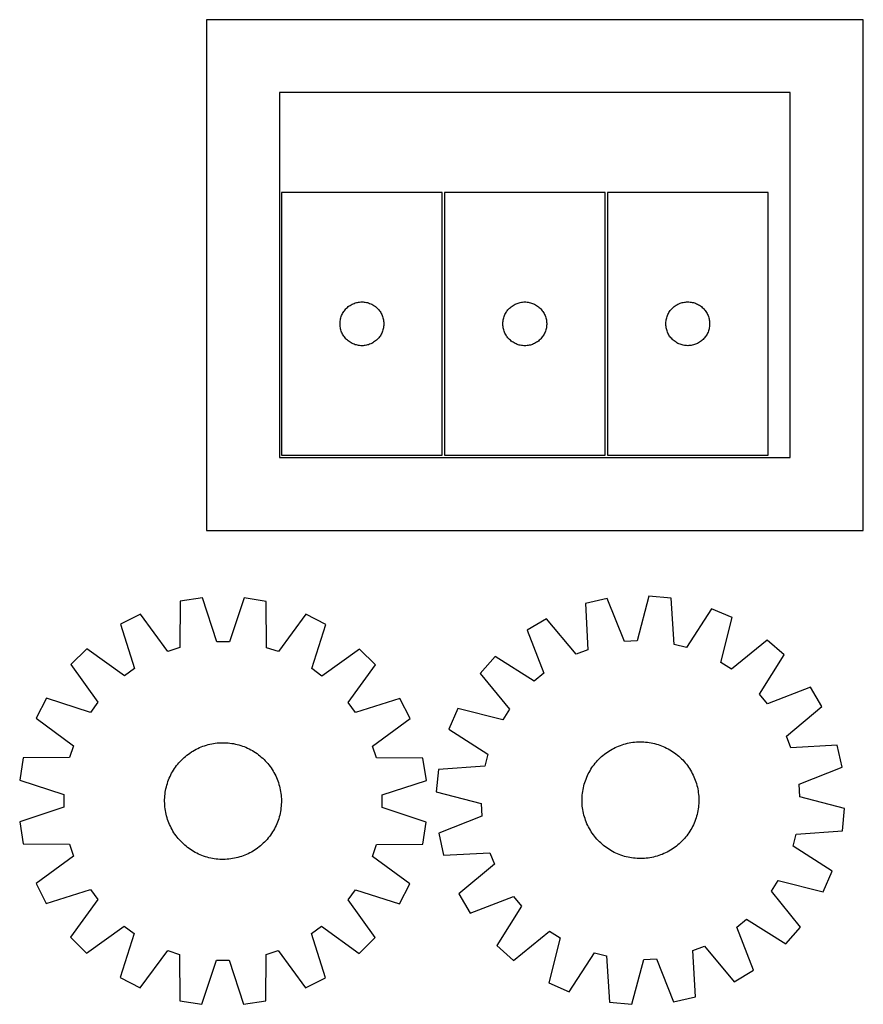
# Model space of a CAD drawing. Header units: millimetres. Extents: x 7 to 1493, y 7 to 2993.
# Tile 2 of 15: x 915 to 1493, y 7 to 681. Entities that reach past the tile are written whole.
import ezdxf

# ---------------------------------------------------------------- set-up
doc = ezdxf.new("R2010")
doc.units = ezdxf.units.MM
doc.layers.add('CUT', color=7, linetype='CONTINUOUS', true_color=0x000000)

msp = doc.modelspace()

# ---------------------------------------------------------------- linework, layer by layer
at = {"layer": 'CUT'}
for p, q in [((1493.106188, 681.25984), (1043.106188, 681.25984)), ((1043.106188, 681.25984), (1043.106188, 331.25984)), ((1493.106188, 331.25984), (1493.106188, 681.25984)), ((1443.106188, 631.25984), (1093.106188, 631.25984)), ((1093.106188, 631.25984), (1093.106188, 381.25984)), ((1443.106188, 381.25984), (1443.106188, 631.25984)), ((1204.632696, 562.840683), (1094.632696, 562.840683)), ((1094.632696, 562.840683), (1094.632696, 382.840683)), ((1204.632696, 382.840683), (1204.632696, 562.840683)), ((1316.215933, 562.82016), (1206.215933, 562.82016)), ((1206.215933, 562.82016), (1206.215933, 382.82016)), ((1316.215933, 382.82016), (1316.215933, 562.82016)), ((1317.853776, 562.86517), (1317.853776, 382.86517)), ((1427.853776, 562.86517), (1317.853776, 562.86517)), ((1427.853776, 382.86517), (1427.853776, 562.86517)), ((1141.582253, 485.497317), (1142.244475, 485.894962)), ((1142.244475, 485.894962), (1142.926289, 486.257989)), ((1142.926289, 486.257989), (1143.625887, 486.585437)), ((1143.625887, 486.585437), (1144.341415, 486.876435)), ((1144.341415, 486.876435), (1145.070974, 487.130214)), ((1145.070974, 487.130214), (1145.812629, 487.346099)), ((1145.812629, 487.346099), (1146.564415, 487.523518)), ((1146.564415, 487.523518), (1147.324337, 487.662002)), ((1147.324337, 487.662002), (1148.090381, 487.761181)), ((1148.090381, 487.761181), (1148.860515, 487.820794)), ((1148.860515, 487.820794), (1149.632696, 487.840683)), ((1149.632696, 487.840683), (1150.404877, 487.820794)), ((1150.404877, 487.820794), (1151.175011, 487.761181)), ((1151.175011, 487.761181), (1151.941055, 487.662002)), ((1151.941055, 487.662002), (1152.700977, 487.523518)), ((1152.700977, 487.523518), (1153.452763, 487.346099)), ((1153.452763, 487.346099), (1154.194419, 487.130214)), ((1154.194419, 487.130214), (1154.923977, 486.876435)), ((1154.923977, 486.876435), (1155.639505, 486.585437)), ((1155.639505, 486.585437), (1156.339103, 486.257989)), ((1156.339103, 486.257989), (1157.020917, 485.894962)), ((1157.020917, 485.894962), (1157.683139, 485.497317)), ((1253.16549, 485.476793), (1253.827712, 485.874439)), ((1253.827712, 485.874439), (1254.509526, 486.237466)), ((1254.509526, 486.237466), (1255.209124, 486.564914)), ((1255.209124, 486.564914), (1255.924651, 486.855912)), ((1255.924651, 486.855912), (1256.65421, 487.109691)), ((1256.65421, 487.109691), (1257.395866, 487.325576)), ((1257.395866, 487.325576), (1258.147652, 487.502995)), ((1258.147652, 487.502995), (1258.907574, 487.641478)), ((1258.907574, 487.641478), (1259.673618, 487.740658)), ((1259.673618, 487.740658), (1260.443751, 487.800271)), ((1260.443751, 487.800271), (1261.215933, 487.82016)), ((1261.215933, 487.82016), (1261.988114, 487.800271)), ((1261.988114, 487.800271), (1262.758248, 487.740658)), ((1262.758248, 487.740658), (1263.524291, 487.641478)), ((1263.524291, 487.641478), (1264.284214, 487.502995)), ((1264.284214, 487.502995), (1265.036, 487.325576)), ((1265.036, 487.325576), (1265.777655, 487.109691)), ((1265.777655, 487.109691), (1266.507214, 486.855912)), ((1266.507214, 486.855912), (1267.222741, 486.564914)), ((1267.222741, 486.564914), (1267.92234, 486.237466)), ((1267.92234, 486.237466), (1268.604154, 485.874439)), ((1268.604154, 485.874439), (1269.266376, 485.476793)), ((1364.803333, 485.521804), (1365.465555, 485.919449)), ((1365.465555, 485.919449), (1366.147369, 486.282477)), ((1366.147369, 486.282477), (1366.846967, 486.609924)), ((1366.846967, 486.609924), (1367.562494, 486.900923)), ((1367.562494, 486.900923), (1368.292053, 487.154701)), ((1368.292053, 487.154701), (1369.033709, 487.370586)), ((1369.033709, 487.370586), (1369.785495, 487.548006)), ((1369.785495, 487.548006), (1370.545417, 487.686489)), ((1370.545417, 487.686489), (1371.311461, 487.785669)), ((1371.311461, 487.785669), (1372.081594, 487.845282)), ((1372.081594, 487.845282), (1372.853776, 487.86517)), ((1372.853776, 487.86517), (1373.625957, 487.845282)), ((1373.625957, 487.845282), (1374.396091, 487.785669)), ((1374.396091, 487.785669), (1375.162134, 487.686489)), ((1375.162134, 487.686489), (1375.922057, 487.548006)), ((1375.922057, 487.548006), (1376.673842, 487.370586)), ((1376.673842, 487.370586), (1377.415498, 487.154701)), ((1377.415498, 487.154701), (1378.145057, 486.900923)), ((1378.145057, 486.900923), (1378.860584, 486.609924)), ((1378.860584, 486.609924), (1379.560183, 486.282477)), ((1379.560183, 486.282477), (1380.241997, 485.919449)), ((1380.241997, 485.919449), (1380.904219, 485.521804)), ((1135.737837, 478.491602), (1136.047162, 479.199399)), ((1136.047162, 479.199399), (1136.392514, 479.890334)), ((1136.392514, 479.890334), (1136.772977, 480.562575)), ((1136.772977, 480.562575), (1137.187541, 481.214339)), ((1137.187541, 481.214339), (1137.635107, 481.843897)), ((1137.635107, 481.843897), (1138.114489, 482.449581)), ((1138.114489, 482.449581), (1138.624416, 483.029783)), ((1138.624416, 483.029783), (1139.163534, 483.582966)), ((1139.163534, 483.582966), (1139.730414, 484.107662)), ((1139.730414, 484.107662), (1140.323554, 484.60248)), ((1140.323554, 484.60248), (1140.94138, 485.066108)), ((1140.94138, 485.066108), (1141.582253, 485.497317)), ((1157.683139, 485.497317), (1158.324013, 485.066108)), ((1158.324013, 485.066108), (1158.941838, 484.60248)), ((1158.941838, 484.60248), (1159.534978, 484.107662)), ((1159.534978, 484.107662), (1160.101858, 483.582966)), ((1160.101858, 483.582966), (1160.640977, 483.029783)), ((1160.640977, 483.029783), (1161.150903, 482.449581)), ((1161.150903, 482.449581), (1161.630285, 481.843897)), ((1161.630285, 481.843897), (1162.077851, 481.214339)), ((1162.077851, 481.214339), (1162.492415, 480.562575)), ((1162.492415, 480.562575), (1162.872878, 479.890334)), ((1162.872878, 479.890334), (1163.21823, 479.199399)), ((1163.21823, 479.199399), (1163.527556, 478.491602)), ((1247.321073, 478.471078), (1247.630399, 479.178876)), ((1247.630399, 479.178876), (1247.975751, 479.869811)), ((1247.975751, 479.869811), (1248.356213, 480.542052)), ((1248.356213, 480.542052), (1248.770778, 481.193816)), ((1248.770778, 481.193816), (1249.218344, 481.823374)), ((1249.218344, 481.823374), (1249.697726, 482.429058)), ((1249.697726, 482.429058), (1250.207652, 483.00926)), ((1250.207652, 483.00926), (1250.74677, 483.562443)), ((1250.74677, 483.562443), (1251.313651, 484.087139)), ((1251.313651, 484.087139), (1251.906791, 484.581957)), ((1251.906791, 484.581957), (1252.524616, 485.045585)), ((1252.524616, 485.045585), (1253.16549, 485.476793)), ((1269.266376, 485.476793), (1269.907249, 485.045585)), ((1269.907249, 485.045585), (1270.525075, 484.581957)), ((1270.525075, 484.581957), (1271.118215, 484.087139)), ((1271.118215, 484.087139), (1271.685095, 483.562443)), ((1271.685095, 483.562443), (1272.224213, 483.00926)), ((1272.224213, 483.00926), (1272.734139, 482.429058)), ((1272.734139, 482.429058), (1273.213521, 481.823374)), ((1273.213521, 481.823374), (1273.661088, 481.193816)), ((1273.661088, 481.193816), (1274.075652, 480.542052)), ((1274.075652, 480.542052), (1274.456115, 479.869811)), ((1274.456115, 479.869811), (1274.801467, 479.178876)), ((1274.801467, 479.178876), (1275.110792, 478.471078)), ((1358.958916, 478.516089), (1359.268242, 479.223886)), ((1359.268242, 479.223886), (1359.613594, 479.914822)), ((1359.613594, 479.914822), (1359.994056, 480.587062)), ((1359.994056, 480.587062), (1360.40862, 481.238826)), ((1360.40862, 481.238826), (1360.856187, 481.868385)), ((1360.856187, 481.868385), (1361.335569, 482.474068)), ((1361.335569, 482.474068), (1361.845495, 483.05427)), ((1361.845495, 483.05427), (1362.384613, 483.607453)), ((1362.384613, 483.607453), (1362.951494, 484.132149)), ((1362.951494, 484.132149), (1363.544633, 484.626968)), ((1363.544633, 484.626968), (1364.162459, 485.090595)), ((1364.162459, 485.090595), (1364.803333, 485.521804)), ((1380.904219, 485.521804), (1381.545092, 485.090595)), ((1381.545092, 485.090595), (1382.162918, 484.626968)), ((1382.162918, 484.626968), (1382.756057, 484.132149)), ((1382.756057, 484.132149), (1383.322938, 483.607453)), ((1383.322938, 483.607453), (1383.862056, 483.05427)), ((1383.862056, 483.05427), (1384.371982, 482.474068)), ((1384.371982, 482.474068), (1384.851364, 481.868385)), ((1384.851364, 481.868385), (1385.298931, 481.238826)), ((1385.298931, 481.238826), (1385.713495, 480.587062)), ((1385.713495, 480.587062), (1386.093958, 479.914822)), ((1386.093958, 479.914822), (1386.43931, 479.223886)), ((1386.43931, 479.223886), (1386.748635, 478.516089)), ((1134.637669, 473.226902), (1134.677433, 473.998315)), ((1134.637669, 472.454464), (1134.637669, 473.226902)), ((1134.677433, 471.683051), (1134.637669, 472.454464)), ((1134.677433, 473.998315), (1134.756856, 474.766658)), ((1134.756856, 474.766658), (1134.875727, 475.529894)), ((1134.875727, 475.529894), (1135.03373, 476.285999)), ((1135.03373, 476.285999), (1135.230448, 477.032968)), ((1135.230448, 477.032968), (1135.465358, 477.768819)), ((1135.465358, 477.768819), (1135.737837, 478.491602)), ((1163.527556, 478.491602), (1163.800034, 477.768819)), ((1163.800034, 477.768819), (1164.034944, 477.032968)), ((1164.034944, 477.032968), (1164.231662, 476.285999)), ((1164.231662, 476.285999), (1164.389665, 475.529894)), ((1164.389665, 475.529894), (1164.508536, 474.766658)), ((1164.508536, 474.766658), (1164.587959, 473.998315)), ((1164.587959, 473.998315), (1164.627723, 473.226902)), ((1164.627723, 472.454464), (1164.587959, 471.683051)), ((1164.627723, 473.226902), (1164.627723, 472.454464)), ((1246.220906, 473.206379), (1246.26067, 473.977792)), ((1246.220906, 472.433941), (1246.220906, 473.206379)), ((1246.26067, 471.662528), (1246.220906, 472.433941)), ((1246.26067, 473.977792), (1246.340093, 474.746135)), ((1246.340093, 474.746135), (1246.458963, 475.509371)), ((1246.458963, 475.509371), (1246.616967, 476.265476)), ((1246.616967, 476.265476), (1246.813685, 477.012445)), ((1246.813685, 477.012445), (1247.048594, 477.748296)), ((1247.048594, 477.748296), (1247.321073, 478.471078)), ((1275.110792, 478.471078), (1275.383271, 477.748296)), ((1275.383271, 477.748296), (1275.618181, 477.012445)), ((1275.618181, 477.012445), (1275.814898, 476.265476)), ((1275.814898, 476.265476), (1275.972902, 475.509371)), ((1275.972902, 475.509371), (1276.091773, 474.746135)), ((1276.091773, 474.746135), (1276.171196, 473.977792)), ((1276.171196, 473.977792), (1276.21096, 473.206379)), ((1276.21096, 472.433941), (1276.171196, 471.662528)), ((1276.21096, 473.206379), (1276.21096, 472.433941)), ((1357.858749, 473.251389), (1357.898513, 474.022802)), ((1357.858749, 472.478952), (1357.858749, 473.251389)), ((1357.898513, 471.707538), (1357.858749, 472.478952)), ((1357.898513, 474.022802), (1357.977936, 474.791146)), ((1357.977936, 474.791146), (1358.096806, 475.554382)), ((1358.096806, 475.554382), (1358.25481, 476.310487)), ((1358.25481, 476.310487), (1358.451528, 477.057455)), ((1358.451528, 477.057455), (1358.686437, 477.793306)), ((1358.686437, 477.793306), (1358.958916, 478.516089)), ((1386.748635, 478.516089), (1387.021114, 477.793306)), ((1387.021114, 477.793306), (1387.256024, 477.057455)), ((1387.256024, 477.057455), (1387.452741, 476.310487)), ((1387.452741, 476.310487), (1387.610745, 475.554382)), ((1387.610745, 475.554382), (1387.729616, 474.791146)), ((1387.729616, 474.791146), (1387.809039, 474.022802)), ((1387.809039, 474.022802), (1387.848803, 473.251389)), ((1387.848803, 472.478952), (1387.809039, 471.707538)), ((1387.848803, 473.251389), (1387.848803, 472.478952)), ((1134.756856, 470.914708), (1134.677433, 471.683051)), ((1134.875727, 470.151472), (1134.756856, 470.914708)), ((1135.03373, 469.395367), (1134.875727, 470.151472)), ((1135.230448, 468.648399), (1135.03373, 469.395367)), ((1135.465358, 467.912547), (1135.230448, 468.648399)), ((1135.737837, 467.189765), (1135.465358, 467.912547)), ((1136.047162, 466.481967), (1135.737837, 467.189765)), ((1136.392514, 465.791032), (1136.047162, 466.481967)), ((1136.772977, 465.118791), (1136.392514, 465.791032)), ((1162.872878, 465.791032), (1162.492415, 465.118791)), ((1163.21823, 466.481967), (1162.872878, 465.791032)), ((1163.527556, 467.189765), (1163.21823, 466.481967)), ((1163.800034, 467.912547), (1163.527556, 467.189765)), ((1164.034944, 468.648399), (1163.800034, 467.912547)), ((1164.231662, 469.395367), (1164.034944, 468.648399)), ((1164.389665, 470.151472), (1164.231662, 469.395367)), ((1164.508536, 470.914708), (1164.389665, 470.151472)), ((1164.587959, 471.683051), (1164.508536, 470.914708)), ((1246.340093, 470.894185), (1246.26067, 471.662528)), ((1246.458963, 470.130949), (1246.340093, 470.894185)), ((1246.616967, 469.374844), (1246.458963, 470.130949)), ((1246.813685, 468.627876), (1246.616967, 469.374844)), ((1247.048594, 467.892024), (1246.813685, 468.627876)), ((1247.321073, 467.169242), (1247.048594, 467.892024)), ((1247.630399, 466.461444), (1247.321073, 467.169242)), ((1247.975751, 465.770509), (1247.630399, 466.461444)), ((1248.356213, 465.098268), (1247.975751, 465.770509)), ((1274.456115, 465.770509), (1274.075652, 465.098268)), ((1274.801467, 466.461444), (1274.456115, 465.770509)), ((1275.110792, 467.169242), (1274.801467, 466.461444)), ((1275.383271, 467.892024), (1275.110792, 467.169242)), ((1275.618181, 468.627876), (1275.383271, 467.892024)), ((1275.814898, 469.374844), (1275.618181, 468.627876)), ((1275.972902, 470.130949), (1275.814898, 469.374844)), ((1276.091773, 470.894185), (1275.972902, 470.130949)), ((1276.171196, 471.662528), (1276.091773, 470.894185)), ((1357.977936, 470.939195), (1357.898513, 471.707538)), ((1358.096806, 470.175959), (1357.977936, 470.939195)), ((1358.25481, 469.419854), (1358.096806, 470.175959)), ((1358.451528, 468.672886), (1358.25481, 469.419854)), ((1358.686437, 467.937035), (1358.451528, 468.672886)), ((1358.958916, 467.214252), (1358.686437, 467.937035)), ((1359.268242, 466.506455), (1358.958916, 467.214252)), ((1359.613594, 465.815519), (1359.268242, 466.506455)), ((1359.994056, 465.143278), (1359.613594, 465.815519)), ((1386.093958, 465.815519), (1385.713495, 465.143278)), ((1386.43931, 466.506455), (1386.093958, 465.815519)), ((1386.748635, 467.214252), (1386.43931, 466.506455)), ((1387.021114, 467.937035), (1386.748635, 467.214252)), ((1387.256024, 468.672886), (1387.021114, 467.937035)), ((1387.452741, 469.419854), (1387.256024, 468.672886)), ((1387.610745, 470.175959), (1387.452741, 469.419854)), ((1387.729616, 470.939195), (1387.610745, 470.175959)), ((1387.809039, 471.707538), (1387.729616, 470.939195)), ((1137.187541, 464.467027), (1136.772977, 465.118791)), ((1137.635107, 463.837469), (1137.187541, 464.467027)), ((1138.114489, 463.231785), (1137.635107, 463.837469)), ((1138.624416, 462.651583), (1138.114489, 463.231785)), ((1139.163534, 462.0984), (1138.624416, 462.651583)), ((1139.730414, 461.573704), (1139.163534, 462.0984)), ((1140.323554, 461.078886), (1139.730414, 461.573704)), ((1140.94138, 460.615258), (1140.323554, 461.078886)), ((1141.582253, 460.18405), (1140.94138, 460.615258)), ((1142.244475, 459.786404), (1141.582253, 460.18405)), ((1142.926289, 459.423377), (1142.244475, 459.786404)), ((1143.625887, 459.09593), (1142.926289, 459.423377)), ((1144.341415, 458.804931), (1143.625887, 459.09593)), ((1155.639505, 459.09593), (1154.923977, 458.804931)), ((1156.339103, 459.423377), (1155.639505, 459.09593)), ((1157.020917, 459.786404), (1156.339103, 459.423377)), ((1157.683139, 460.18405), (1157.020917, 459.786404)), ((1158.324013, 460.615258), (1157.683139, 460.18405)), ((1158.941838, 461.078886), (1158.324013, 460.615258)), ((1159.534978, 461.573704), (1158.941838, 461.078886)), ((1160.101858, 462.0984), (1159.534978, 461.573704)), ((1160.640977, 462.651583), (1160.101858, 462.0984)), ((1161.150903, 463.231785), (1160.640977, 462.651583)), ((1161.630285, 463.837469), (1161.150903, 463.231785)), ((1162.077851, 464.467027), (1161.630285, 463.837469)), ((1162.492415, 465.118791), (1162.077851, 464.467027)), ((1248.770778, 464.446504), (1248.356213, 465.098268)), ((1249.218344, 463.816946), (1248.770778, 464.446504)), ((1249.697726, 463.211262), (1249.218344, 463.816946)), ((1250.207652, 462.63106), (1249.697726, 463.211262)), ((1250.74677, 462.077877), (1250.207652, 462.63106)), ((1251.313651, 461.553181), (1250.74677, 462.077877)), ((1251.906791, 461.058363), (1251.313651, 461.553181)), ((1252.524616, 460.594735), (1251.906791, 461.058363)), ((1253.16549, 460.163527), (1252.524616, 460.594735)), ((1253.827712, 459.765881), (1253.16549, 460.163527)), ((1254.509526, 459.402854), (1253.827712, 459.765881)), ((1255.209124, 459.075406), (1254.509526, 459.402854)), ((1255.924651, 458.784408), (1255.209124, 459.075406)), ((1267.222741, 459.075406), (1266.507214, 458.784408)), ((1267.92234, 459.402854), (1267.222741, 459.075406)), ((1268.604154, 459.765881), (1267.92234, 459.402854)), ((1269.266376, 460.163527), (1268.604154, 459.765881)), ((1269.907249, 460.594735), (1269.266376, 460.163527)), ((1270.525075, 461.058363), (1269.907249, 460.594735)), ((1271.118215, 461.553181), (1270.525075, 461.058363)), ((1271.685095, 462.077877), (1271.118215, 461.553181)), ((1272.224213, 462.63106), (1271.685095, 462.077877)), ((1272.734139, 463.211262), (1272.224213, 462.63106)), ((1273.213521, 463.816946), (1272.734139, 463.211262)), ((1273.661088, 464.446504), (1273.213521, 463.816946)), ((1274.075652, 465.098268), (1273.661088, 464.446504)), ((1360.40862, 464.491515), (1359.994056, 465.143278)), ((1360.856187, 463.861956), (1360.40862, 464.491515)), ((1361.335569, 463.256273), (1360.856187, 463.861956)), ((1361.845495, 462.67607), (1361.335569, 463.256273)), ((1362.384613, 462.122888), (1361.845495, 462.67607)), ((1362.951494, 461.598191), (1362.384613, 462.122888)), ((1363.544633, 461.103373), (1362.951494, 461.598191)), ((1364.162459, 460.639745), (1363.544633, 461.103373)), ((1364.803333, 460.208537), (1364.162459, 460.639745)), ((1365.465555, 459.810892), (1364.803333, 460.208537)), ((1366.147369, 459.447864), (1365.465555, 459.810892)), ((1366.846967, 459.120417), (1366.147369, 459.447864)), ((1367.562494, 458.829418), (1366.846967, 459.120417)), ((1368.292053, 458.57564), (1367.562494, 458.829418)), ((1378.145057, 458.829418), (1377.415498, 458.57564)), ((1378.860584, 459.120417), (1378.145057, 458.829418)), ((1379.560183, 459.447864), (1378.860584, 459.120417)), ((1380.241997, 459.810892), (1379.560183, 459.447864)), ((1380.904219, 460.208537), (1380.241997, 459.810892)), ((1381.545092, 460.639745), (1380.904219, 460.208537)), ((1382.162918, 461.103373), (1381.545092, 460.639745)), ((1382.756057, 461.598191), (1382.162918, 461.103373)), ((1383.322938, 462.122888), (1382.756057, 461.598191)), ((1383.862056, 462.67607), (1383.322938, 462.122888)), ((1384.371982, 463.256273), (1383.862056, 462.67607)), ((1384.851364, 463.861956), (1384.371982, 463.256273)), ((1385.298931, 464.491515), (1384.851364, 463.861956)), ((1385.713495, 465.143278), (1385.298931, 464.491515)), ((1145.070974, 458.551152), (1144.341415, 458.804931)), ((1145.812629, 458.335267), (1145.070974, 458.551152)), ((1146.564415, 458.157848), (1145.812629, 458.335267)), ((1147.324337, 458.019365), (1146.564415, 458.157848)), ((1148.090381, 457.920185), (1147.324337, 458.019365)), ((1148.860515, 457.860572), (1148.090381, 457.920185)), ((1149.632696, 457.840683), (1148.860515, 457.860572)), ((1150.404877, 457.860572), (1149.632696, 457.840683)), ((1151.175011, 457.920185), (1150.404877, 457.860572)), ((1151.941055, 458.019365), (1151.175011, 457.920185)), ((1152.700977, 458.157848), (1151.941055, 458.019365)), ((1153.452763, 458.335267), (1152.700977, 458.157848)), ((1154.194419, 458.551152), (1153.452763, 458.335267)), ((1154.923977, 458.804931), (1154.194419, 458.551152)), ((1256.65421, 458.530629), (1255.924651, 458.784408)), ((1257.395866, 458.314744), (1256.65421, 458.530629)), ((1258.147652, 458.137325), (1257.395866, 458.314744)), ((1258.907574, 457.998842), (1258.147652, 458.137325)), ((1259.673618, 457.899662), (1258.907574, 457.998842)), ((1260.443751, 457.840049), (1259.673618, 457.899662)), ((1261.215933, 457.82016), (1260.443751, 457.840049)), ((1261.988114, 457.840049), (1261.215933, 457.82016)), ((1262.758248, 457.899662), (1261.988114, 457.840049)), ((1263.524291, 457.998842), (1262.758248, 457.899662)), ((1264.284214, 458.137325), (1263.524291, 457.998842)), ((1265.036, 458.314744), (1264.284214, 458.137325)), ((1265.777655, 458.530629), (1265.036, 458.314744)), ((1266.507214, 458.784408), (1265.777655, 458.530629)), ((1369.033709, 458.359755), (1368.292053, 458.57564)), ((1369.785495, 458.182335), (1369.033709, 458.359755)), ((1370.545417, 458.043852), (1369.785495, 458.182335)), ((1371.311461, 457.944672), (1370.545417, 458.043852)), ((1372.081594, 457.885059), (1371.311461, 457.944672)), ((1372.853776, 457.86517), (1372.081594, 457.885059)), ((1373.625957, 457.885059), (1372.853776, 457.86517)), ((1374.396091, 457.944672), (1373.625957, 457.885059)), ((1375.162134, 458.043852), (1374.396091, 457.944672)), ((1375.922057, 458.182335), (1375.162134, 458.043852)), ((1376.673842, 458.359755), (1375.922057, 458.182335)), ((1377.415498, 458.57564), (1376.673842, 458.359755)), ((1093.106188, 381.25984), (1443.106188, 381.25984)), ((1094.632696, 382.840683), (1204.632696, 382.840683)), ((1206.215933, 382.82016), (1316.215933, 382.82016)), ((1317.853776, 382.86517), (1427.853776, 382.86517)), ((1043.106188, 331.25984), (1493.106188, 331.25984)), ((1040.351336, 285.081248), (1025.152378, 282.689135)), ((1050.304227, 254.916455), (1040.351336, 285.081248)), ((1068.890171, 285.053465), (1058.878566, 254.908108)), ((1084.084443, 282.631763), (1068.890171, 285.053465)), ((1317.73418, 284.540679), (1302.71166, 281.21586)), ((1329.52827, 255.047049), (1317.73418, 284.540679)), ((1346.220414, 286.272823), (1338.086806, 255.567463)), ((1361.535105, 284.7927), (1346.220414, 286.272823)), ((1363.637918, 253.098017), (1361.535105, 284.7927)), ((1025.152378, 282.689135), (1024.946204, 250.925441)), ((1084.22877, 250.867728), (1084.084443, 282.631763)), ((1302.71166, 281.21586), (1304.464617, 249.499904)), ((1389.162385, 277.637337), (1371.938387, 250.948227)), ((1403.270139, 271.497156), (1389.162385, 277.637337)), ((998.001748, 273.896574), (984.285883, 266.924803)), ((1016.788943, 248.283764), (998.001748, 273.896574)), ((1111.217901, 273.786355), (1092.380872, 248.210173)), ((1124.920166, 266.787891), (1111.217901, 273.786355)), ((1276.154904, 270.765763), (1262.895063, 262.961458)), ((1296.485782, 246.360228), (1276.154904, 270.765763)), ((1395.475838, 240.703916), (1403.270139, 271.497156)), ((984.285883, 266.924803), (993.905321, 236.652024)), ((1115.241803, 236.533899), (1124.920166, 266.787891)), ((1262.895063, 262.961458), (1274.362994, 233.339484)), ((961.181151, 250.172574), (950.290984, 239.303591)), ((986.963628, 231.618907), (961.181151, 250.172574)), ((1024.946204, 250.925441), (1016.788943, 248.283764)), ((1058.878566, 254.908108), (1050.304227, 254.916455)), ((1092.380872, 248.210173), (1084.22877, 250.867728)), ((1147.992237, 249.990708), (1122.173683, 231.487275)), ((1158.861221, 239.100541), (1147.992237, 249.990708)), ((1338.086806, 255.567463), (1329.52827, 255.047049)), ((1371.938387, 250.948227), (1363.637918, 253.098017)), ((1427.334115, 256.154702), (1402.70573, 236.094358)), ((1438.853967, 245.955507), (1427.334115, 256.154702)), ((1240.867345, 244.816335), (1230.66815, 233.296484)), ((1267.744885, 227.88788), (1240.867345, 244.816335)), ((1304.464617, 249.499904), (1296.485782, 246.360228)), ((1421.925511, 219.077968), (1438.853967, 245.955507)), ((950.290984, 239.303591), (968.794416, 213.485037)), ((993.905321, 236.652024), (986.963628, 231.618907)), ((1122.173683, 231.487275), (1115.241803, 236.533899)), ((1140.307553, 213.318063), (1158.861221, 239.100541)), ((1402.70573, 236.094358), (1395.475838, 240.703916)), ((1230.66815, 233.296484), (1250.728494, 208.668099)), ((1274.362994, 233.339484), (1267.744885, 227.88788)), ((1456.999089, 223.927789), (1427.377115, 212.459858)), ((1464.803394, 210.667949), (1456.999089, 223.927789)), ((933.493801, 216.23152), (926.495337, 202.529255)), ((963.747793, 206.553157), (933.493801, 216.23152)), ((1175.613449, 215.995808), (1145.34067, 206.37637)), ((1182.58522, 202.279943), (1175.613449, 215.995808)), ((1427.377115, 212.459858), (1421.925511, 219.077968)), ((968.794416, 213.485037), (963.747793, 206.553157)), ((1145.34067, 206.37637), (1140.307553, 213.318063)), ((1215.325696, 209.232508), (1209.185515, 195.124754)), ((1246.118936, 201.438207), (1215.325696, 209.232508)), ((1440.397859, 190.33707), (1464.803394, 210.667949)), ((926.495337, 202.529255), (952.071519, 183.692226)), ((1250.728494, 208.668099), (1246.118936, 201.438207)), ((1156.97241, 183.492749), (1182.58522, 202.279943)), ((1209.185515, 195.124754), (1235.874626, 177.900755)), ((1443.537535, 182.358235), (1440.397859, 190.33707)), ((952.071519, 183.692226), (949.413964, 175.540124)), ((1037.205378, 181.871567), (1038.347049, 182.396537)), ((1038.347049, 182.396537), (1039.504646, 182.885388)), ((1039.504646, 182.885388), (1040.677028, 183.337637)), ((1040.677028, 183.337637), (1041.863036, 183.752837)), ((1041.863036, 183.752837), (1043.061501, 184.130578)), ((1043.061501, 184.130578), (1044.271239, 184.470489)), ((1044.271239, 184.470489), (1045.491058, 184.772233)), ((1045.491058, 184.772233), (1046.719753, 185.035512)), ((1046.719753, 185.035512), (1047.956111, 185.260068)), ((1047.956111, 185.260068), (1049.198913, 185.445678)), ((1049.198913, 185.445678), (1050.446931, 185.592159)), ((1050.446931, 185.592159), (1051.698935, 185.699366)), ((1051.698935, 185.699366), (1052.953688, 185.767194)), ((1052.953688, 185.767194), (1054.209953, 185.795576)), ((1054.209953, 185.795576), (1055.46649, 185.784484)), ((1055.46649, 185.784484), (1056.722057, 185.733928)), ((1056.722057, 185.733928), (1057.975418, 185.643959)), ((1057.975418, 185.643959), (1059.225334, 185.514665)), ((1059.225334, 185.514665), (1060.470572, 185.346174)), ((1060.470572, 185.346174), (1061.709903, 185.138653)), ((1061.709903, 185.138653), (1062.942104, 184.892306)), ((1062.942104, 184.892306), (1064.16596, 184.607376)), ((1064.16596, 184.607376), (1065.380261, 184.284144)), ((1065.380261, 184.284144), (1066.58381, 183.922929)), ((1066.58381, 183.922929), (1067.77542, 183.524089)), ((1067.77542, 183.524089), (1068.953913, 183.088016)), ((1068.953913, 183.088016), (1070.118128, 182.61514)), ((1070.118128, 182.61514), (1071.266915, 182.105929)), ((1159.614088, 175.335488), (1156.97241, 183.492749)), ((1322.065859, 181.927797), (1323.191108, 182.487102)), ((1323.191108, 182.487102), (1324.33337, 183.010785)), ((1324.33337, 183.010785), (1325.491518, 183.498332)), ((1325.491518, 183.498332), (1326.664408, 183.949259)), ((1326.664408, 183.949259), (1327.850883, 184.363122)), ((1327.850883, 184.363122), (1329.049773, 184.739513)), ((1329.049773, 184.739513), (1330.259894, 185.07806)), ((1330.259894, 185.07806), (1331.480052, 185.37843)), ((1331.480052, 185.37843), (1332.709042, 185.640325)), ((1332.709042, 185.640325), (1333.945653, 185.863487)), ((1333.945653, 185.863487), (1335.188663, 186.047697)), ((1335.188663, 186.047697), (1336.436845, 186.192771)), ((1336.436845, 186.192771), (1337.688969, 186.298568)), ((1337.688969, 186.298568), (1338.943798, 186.364982)), ((1338.943798, 186.364982), (1340.200094, 186.391949)), ((1340.200094, 186.391949), (1341.456617, 186.37944)), ((1341.456617, 186.37944), (1342.712128, 186.32747)), ((1342.712128, 186.32747), (1343.965386, 186.236089)), ((1343.965386, 186.236089), (1345.215155, 186.105387)), ((1345.215155, 186.105387), (1346.460203, 185.935493)), ((1346.460203, 185.935493), (1347.699299, 185.726576)), ((1347.699299, 185.726576), (1348.931222, 185.47884)), ((1348.931222, 185.47884), (1350.154756, 185.192531)), ((1350.154756, 185.192531), (1351.368692, 184.867931)), ((1351.368692, 184.867931), (1352.571834, 184.505361)), ((1352.571834, 184.505361), (1353.762993, 184.105178)), ((1353.762993, 184.105178), (1354.940994, 183.667777)), ((1354.940994, 183.667777), (1356.104675, 183.193591)), ((1356.104675, 183.193591), (1357.252888, 182.683086)), ((1357.252888, 182.683086), (1358.384498, 182.136766)), ((1475.253491, 184.111193), (1443.537535, 182.358235)), ((1478.57831, 169.088672), (1475.253491, 184.111193)), ((949.413964, 175.540124), (917.649929, 175.395797)), ((1026.903309, 174.766179), (1027.826878, 175.618252)), ((1027.826878, 175.618252), (1028.776755, 176.440894)), ((1028.776755, 176.440894), (1029.752004, 177.233293)), ((1029.752004, 177.233293), (1030.751661, 177.994669)), ((1030.751661, 177.994669), (1031.77474, 178.724268)), ((1031.77474, 178.724268), (1032.820232, 179.421372)), ((1032.820232, 179.421372), (1033.887104, 180.085293)), ((1033.887104, 180.085293), (1034.974305, 180.715374)), ((1034.974305, 180.715374), (1036.08076, 181.310995)), ((1036.08076, 181.310995), (1037.205378, 181.871567)), ((1071.266915, 182.105929), (1072.39914, 181.560885)), ((1072.39914, 181.560885), (1073.513686, 180.980546)), ((1073.513686, 180.980546), (1074.609454, 180.365485)), ((1074.609454, 180.365485), (1075.685361, 179.716308)), ((1075.685361, 179.716308), (1076.740346, 179.033657)), ((1076.740346, 179.033657), (1077.773368, 178.318204)), ((1077.773368, 178.318204), (1078.783408, 177.570657)), ((1078.783408, 177.570657), (1079.769468, 176.791752)), ((1079.769468, 176.791752), (1080.730575, 175.982259)), ((1080.730575, 175.982259), (1081.665781, 175.142976)), ((1235.874626, 177.900755), (1233.724835, 169.600287)), ((1312.88104, 175.393326), (1313.805569, 176.244358)), ((1313.805569, 176.244358), (1314.756372, 177.065929)), ((1314.756372, 177.065929), (1315.732513, 177.857229)), ((1315.732513, 177.857229), (1316.733028, 178.617477)), ((1316.733028, 178.617477), (1317.756928, 179.345924)), ((1317.756928, 179.345924), (1318.803205, 180.041849)), ((1318.803205, 180.041849), (1319.870825, 180.704567)), ((1319.870825, 180.704567), (1320.958734, 181.333423)), ((1320.958734, 181.333423), (1322.065859, 181.927797)), ((1358.384498, 182.136766), (1359.49839, 181.555172)), ((1359.49839, 181.555172), (1360.593464, 180.938876)), ((1360.593464, 180.938876), (1361.668639, 180.288488)), ((1361.668639, 180.288488), (1362.722854, 179.604648)), ((1362.722854, 179.604648), (1363.755069, 178.888032)), ((1363.755069, 178.888032), (1364.764266, 178.139347)), ((1364.764266, 178.139347), (1365.749448, 177.359332)), ((1365.749448, 177.359332), (1366.709642, 176.548756)), ((1366.709642, 176.548756), (1367.643902, 175.70842)), ((1367.643902, 175.70842), (1368.551306, 174.839153)), ((917.649929, 175.395797), (915.228227, 160.201524)), ((1021.248035, 168.0517), (1021.963487, 169.084722)), ((1021.963487, 169.084722), (1022.711035, 170.094761)), ((1022.711035, 170.094761), (1023.48994, 171.080821)), ((1023.48994, 171.080821), (1024.299433, 172.041929)), ((1024.299433, 172.041929), (1025.138716, 172.977135)), ((1025.138716, 172.977135), (1026.00696, 173.885518)), ((1026.00696, 173.885518), (1026.903309, 174.766179)), ((1081.665781, 175.142976), (1082.574164, 174.274731)), ((1082.574164, 174.274731), (1083.454826, 173.378383)), ((1083.454826, 173.378383), (1084.306898, 172.454814)), ((1084.306898, 172.454814), (1085.12954, 171.504936)), ((1085.12954, 171.504936), (1085.92194, 170.529688)), ((1085.92194, 170.529688), (1086.683315, 169.530031)), ((1086.683315, 169.530031), (1087.412915, 168.506951)), ((1191.377781, 175.129314), (1159.614088, 175.335488)), ((1193.769895, 159.930355), (1191.377781, 175.129314)), ((1233.724835, 169.600287), (1202.030152, 167.497474)), ((1307.218204, 168.685223), (1307.93482, 169.717438)), ((1307.93482, 169.717438), (1308.683505, 170.726635)), ((1308.683505, 170.726635), (1309.463521, 171.711817)), ((1309.463521, 171.711817), (1310.274096, 172.672011)), ((1310.274096, 172.672011), (1311.114432, 173.606271)), ((1311.114432, 173.606271), (1311.9837, 174.513675)), ((1311.9837, 174.513675), (1312.88104, 175.393326)), ((1368.551306, 174.839153), (1369.430957, 173.941812)), ((1369.430957, 173.941812), (1370.281989, 173.017284)), ((1370.281989, 173.017284), (1371.10356, 172.06648)), ((1371.10356, 172.06648), (1371.89486, 171.090339)), ((1371.89486, 171.090339), (1372.655109, 170.089825)), ((1372.655109, 170.089825), (1373.383555, 169.065924)), ((1373.383555, 169.065924), (1374.079481, 168.019648)), ((1449.08468, 157.294583), (1478.57831, 169.088672)), ((1017.666551, 161.429482), (1018.175762, 162.578269)), ((1018.175762, 162.578269), (1018.720806, 163.710494)), ((1018.720806, 163.710494), (1019.301145, 164.82504)), ((1019.301145, 164.82504), (1019.916207, 165.920808)), ((1019.916207, 165.920808), (1020.565383, 166.996715)), ((1020.565383, 166.996715), (1021.248035, 168.0517)), ((1087.412915, 168.506951), (1088.110019, 167.46146)), ((1088.110019, 167.46146), (1088.773939, 166.394587)), ((1088.773939, 166.394587), (1089.40402, 165.307387)), ((1089.40402, 165.307387), (1089.999641, 164.200932)), ((1089.999641, 164.200932), (1090.560213, 163.076314)), ((1090.560213, 163.076314), (1091.085184, 161.934643)), ((1202.030152, 167.497474), (1200.550029, 152.182783)), ((1303.155075, 160.903363), (1303.629262, 162.067044)), ((1303.629262, 162.067044), (1304.139767, 163.215257)), ((1304.139767, 163.215257), (1304.686086, 164.346867)), ((1304.686086, 164.346867), (1305.26768, 165.460759)), ((1305.26768, 165.460759), (1305.883976, 166.555833)), ((1305.883976, 166.555833), (1306.534365, 167.631008)), ((1306.534365, 167.631008), (1307.218204, 168.685223)), ((1374.079481, 168.019648), (1374.742198, 166.952028)), ((1374.742198, 166.952028), (1375.371054, 165.864118)), ((1375.371054, 165.864118), (1375.965428, 164.756993)), ((1375.965428, 164.756993), (1376.524733, 163.631744)), ((1376.524733, 163.631744), (1377.048417, 162.489482)), ((1377.048417, 162.489482), (1377.535963, 161.331335)), ((915.228227, 160.201524), (945.373584, 150.18992)), ((1015.389386, 154.253458), (1015.674316, 155.477313)), ((1015.674316, 155.477313), (1015.997548, 156.691615)), ((1015.997548, 156.691615), (1016.358762, 157.895164)), ((1016.358762, 157.895164), (1016.757603, 159.086774)), ((1016.757603, 159.086774), (1017.193676, 160.265267)), ((1017.193676, 160.265267), (1017.666551, 161.429482)), ((1091.085184, 161.934643), (1091.574034, 160.777046)), ((1091.574034, 160.777046), (1092.026283, 159.604664)), ((1092.026283, 159.604664), (1092.441483, 158.418656)), ((1092.441483, 158.418656), (1092.819224, 157.220191)), ((1092.819224, 157.220191), (1093.159135, 156.010452)), ((1093.159135, 156.010452), (1093.460879, 154.790634)), ((1163.605102, 149.977465), (1193.769895, 159.930355)), ((1301.344012, 154.893591), (1301.630321, 156.117125)), ((1301.630321, 156.117125), (1301.954921, 157.331061)), ((1301.954921, 157.331061), (1302.317491, 158.534203)), ((1302.317491, 158.534203), (1302.717674, 159.725362)), ((1302.717674, 159.725362), (1303.155075, 160.903363)), ((1377.535963, 161.331335), (1377.98689, 160.158445)), ((1377.98689, 160.158445), (1378.400753, 158.971969)), ((1378.400753, 158.971969), (1378.777144, 157.773079)), ((1378.777144, 157.773079), (1379.115692, 156.562958)), ((1379.115692, 156.562958), (1379.416061, 155.342801)), ((1379.416061, 155.342801), (1379.677956, 154.11381)), ((1449.605094, 148.736046), (1449.08468, 157.294583)), ((945.373584, 150.18992), (945.365236, 141.615581)), ((1014.547764, 148.033411), (1014.637733, 149.286772)), ((1014.637733, 149.286772), (1014.767027, 150.536688)), ((1014.767027, 150.536688), (1014.935517, 151.781926)), ((1014.935517, 151.781926), (1015.143039, 153.021257)), ((1015.143039, 153.021257), (1015.389386, 154.253458)), ((1093.460879, 154.790634), (1093.724159, 153.561939)), ((1093.724159, 153.561939), (1093.948714, 152.325581)), ((1093.948714, 152.325581), (1094.134324, 151.082779)), ((1094.134324, 151.082779), (1094.280805, 149.834761)), ((1094.280805, 149.834761), (1094.388012, 148.582757)), ((1094.388012, 148.582757), (1094.45584, 147.328003)), ((1163.596754, 141.403125), (1163.605102, 149.977465)), ((1200.550029, 152.182783), (1231.25539, 144.049175)), ((1300.443412, 147.418986), (1300.495382, 148.674497)), ((1300.495382, 148.674497), (1300.586764, 149.927755)), ((1300.586764, 149.927755), (1300.717465, 151.177524)), ((1300.717465, 151.177524), (1300.887359, 152.422572)), ((1300.887359, 152.422572), (1301.096277, 153.661668)), ((1301.096277, 153.661668), (1301.344012, 154.893591)), ((1379.677956, 154.11381), (1379.901118, 152.8772)), ((1379.901118, 152.8772), (1380.085328, 151.63419)), ((1380.085328, 151.63419), (1380.230402, 150.386007)), ((1380.230402, 150.386007), (1380.336199, 149.133883)), ((1380.336199, 149.133883), (1380.402613, 147.879054)), ((1480.310454, 140.602439), (1449.605094, 148.736046)), ((1014.486116, 145.521307), (1014.497208, 146.777843)), ((1014.514498, 144.265042), (1014.486116, 145.521307)), ((1014.497208, 146.777843), (1014.547764, 148.033411)), ((1014.582326, 143.010289), (1014.514498, 144.265042)), ((1014.689533, 141.758285), (1014.582326, 143.010289)), ((1014.836014, 140.510266), (1014.689533, 141.758285)), ((1094.332605, 142.306274), (1094.203311, 141.056358)), ((1094.422574, 143.559634), (1094.332605, 142.306274)), ((1094.47313, 144.815202), (1094.422574, 143.559634)), ((1094.45584, 147.328003), (1094.484222, 146.071739)), ((1094.484222, 146.071739), (1094.47313, 144.815202)), ((1231.25539, 144.049175), (1231.775803, 135.490639)), ((1300.430904, 146.162463), (1300.443412, 147.418986)), ((1300.45787, 144.906167), (1300.430904, 146.162463)), ((1300.524284, 143.651338), (1300.45787, 144.906167)), ((1300.630081, 142.399214), (1300.524284, 143.651338)), ((1300.775156, 141.151032), (1300.630081, 142.399214)), ((1380.27372, 142.857467), (1380.143018, 141.607697)), ((1380.365101, 144.110725), (1380.27372, 142.857467)), ((1380.417071, 145.366235), (1380.365101, 144.110725)), ((1380.402613, 147.879054), (1380.42958, 146.622758)), ((1380.42958, 146.622758), (1380.417071, 145.366235)), ((945.365236, 141.615581), (915.200443, 131.66269)), ((1015.021624, 139.267465), (1014.836014, 140.510266)), ((1015.246179, 138.031107), (1015.021624, 139.267465)), ((1015.509459, 136.802412), (1015.246179, 138.031107)), ((1015.811203, 135.582593), (1015.509459, 136.802412)), ((1016.151113, 134.372855), (1015.811203, 135.582593)), ((1093.296022, 136.115732), (1092.97279, 134.901431)), ((1093.580952, 137.339587), (1093.296022, 136.115732)), ((1093.827299, 138.571789), (1093.580952, 137.339587)), ((1094.034821, 139.81112), (1093.827299, 138.571789)), ((1094.203311, 141.056358), (1094.034821, 139.81112)), ((1193.742111, 131.391521), (1163.596754, 141.403125)), ((1231.775803, 135.490639), (1202.282173, 123.696549)), ((1300.959365, 139.908022), (1300.775156, 141.151032)), ((1301.182527, 138.671411), (1300.959365, 139.908022)), ((1301.444423, 137.442421), (1301.182527, 138.671411)), ((1301.744792, 136.222263), (1301.444423, 137.442421)), ((1302.083339, 135.012142), (1301.744792, 136.222263)), ((1302.45973, 133.813252), (1302.083339, 135.012142)), ((1378.905562, 135.45416), (1378.542992, 134.251019)), ((1379.230162, 136.668097), (1378.905562, 135.45416)), ((1379.516471, 137.89163), (1379.230162, 136.668097)), ((1379.764207, 139.123553), (1379.516471, 137.89163)), ((1379.973124, 140.36265), (1379.764207, 139.123553)), ((1380.143018, 141.607697), (1379.973124, 140.36265)), ((1478.830331, 125.287747), (1480.310454, 140.602439)), ((915.200443, 131.66269), (917.592556, 116.463732)), ((1016.528855, 133.17439), (1016.151113, 134.372855)), ((1016.944055, 131.988381), (1016.528855, 133.17439)), ((1017.396304, 130.816), (1016.944055, 131.988381)), ((1017.885154, 129.658403), (1017.396304, 130.816)), ((1018.410125, 128.516731), (1017.885154, 129.658403)), ((1018.970697, 127.392113), (1018.410125, 128.516731)), ((1090.794576, 129.014777), (1090.249532, 127.882552)), ((1091.303786, 130.163564), (1090.794576, 129.014777)), ((1091.776662, 131.327778), (1091.303786, 130.163564)), ((1092.212735, 132.506272), (1091.776662, 131.327778)), ((1092.611575, 133.697881), (1092.212735, 132.506272)), ((1092.97279, 134.901431), (1092.611575, 133.697881)), ((1191.320409, 116.197249), (1193.742111, 131.391521)), ((1302.873594, 132.626777), (1302.45973, 133.813252)), ((1303.324521, 131.453887), (1302.873594, 132.626777)), ((1303.812067, 130.295739), (1303.324521, 131.453887)), ((1304.335751, 129.153477), (1303.812067, 130.295739)), ((1304.895055, 128.028228), (1304.335751, 129.153477)), ((1376.174398, 128.438354), (1375.592803, 127.324462)), ((1376.720717, 129.569965), (1376.174398, 128.438354)), ((1377.231222, 130.718177), (1376.720717, 129.569965)), ((1377.705408, 131.881858), (1377.231222, 130.718177)), ((1378.142809, 133.059859), (1377.705408, 131.881858)), ((1378.542992, 134.251019), (1378.142809, 133.059859)), ((1019.566318, 126.285658), (1018.970697, 127.392113)), ((1020.196399, 125.198458), (1019.566318, 126.285658)), ((1020.860319, 124.131586), (1020.196399, 125.198458)), ((1021.557423, 123.086094), (1020.860319, 124.131586)), ((1022.287023, 122.063015), (1021.557423, 123.086094)), ((1023.048398, 121.063358), (1022.287023, 122.063015)), ((1086.259303, 121.498284), (1085.480398, 120.512224)), ((1087.006851, 122.508323), (1086.259303, 121.498284)), ((1087.722303, 123.541345), (1087.006851, 122.508323)), ((1088.404955, 124.596331), (1087.722303, 123.541345)), ((1089.054131, 125.672238), (1088.404955, 124.596331)), ((1089.669193, 126.768005), (1089.054131, 125.672238)), ((1090.249532, 127.882552), (1089.669193, 126.768005)), ((1202.282173, 123.696549), (1205.606992, 108.674029)), ((1305.489429, 126.921103), (1304.895055, 128.028228)), ((1306.118285, 125.833193), (1305.489429, 126.921103)), ((1306.781003, 124.765574), (1306.118285, 125.833193)), ((1307.476928, 123.719297), (1306.781003, 124.765574)), ((1308.205375, 122.695397), (1307.476928, 123.719297)), ((1308.965623, 121.694882), (1308.205375, 122.695397)), ((1309.756924, 120.718741), (1308.965623, 121.694882)), ((1372.176978, 122.058586), (1371.396963, 121.073405)), ((1372.925663, 123.067783), (1372.176978, 122.058586)), ((1373.642279, 124.099998), (1372.925663, 123.067783)), ((1374.326119, 125.154214), (1373.642279, 124.099998)), ((1374.976507, 126.229389), (1374.326119, 125.154214)), ((1375.592803, 127.324462), (1374.976507, 126.229389)), ((1444.985858, 114.884466), (1447.135648, 123.184934)), ((1447.135648, 123.184934), (1478.830331, 125.287747)), ((917.592556, 116.463732), (949.35625, 116.257558)), ((949.35625, 116.257558), (951.997928, 108.100297)), ((1023.840798, 120.088109), (1023.048398, 121.063358)), ((1024.66344, 119.138232), (1023.840798, 120.088109)), ((1025.515512, 118.214663), (1024.66344, 119.138232)), ((1026.396174, 117.318314), (1025.515512, 118.214663)), ((1027.304557, 116.45007), (1026.396174, 117.318314)), ((1028.239763, 115.610787), (1027.304557, 116.45007)), ((1029.20087, 114.801293), (1028.239763, 115.610787)), ((1030.18693, 114.022389), (1029.20087, 114.801293)), ((1080.193582, 115.152152), (1079.218334, 114.359752)), ((1081.14346, 115.974794), (1080.193582, 115.152152)), ((1082.067029, 116.826866), (1081.14346, 115.974794)), ((1082.963378, 117.707528), (1082.067029, 116.826866)), ((1083.831622, 118.61591), (1082.963378, 117.707528)), ((1084.670905, 119.551117), (1083.831622, 118.61591)), ((1085.480398, 120.512224), (1084.670905, 119.551117)), ((1156.898819, 107.900819), (1159.556374, 116.052921)), ((1159.556374, 116.052921), (1191.320409, 116.197249)), ((1310.578495, 119.767938), (1309.756924, 120.718741)), ((1311.429526, 118.843409), (1310.578495, 119.767938)), ((1312.309177, 117.946069), (1311.429526, 118.843409)), ((1313.216581, 117.076801), (1312.309177, 117.946069)), ((1314.150841, 116.236465), (1313.216581, 117.076801)), ((1315.111036, 115.42589), (1314.150841, 116.236465)), ((1316.096218, 114.645874), (1315.111036, 115.42589)), ((1365.12797, 114.927992), (1364.127456, 114.167744)), ((1366.104111, 115.719293), (1365.12797, 114.927992)), ((1367.054915, 116.540864), (1366.104111, 115.719293)), ((1367.979443, 117.391895), (1367.054915, 116.540864)), ((1368.876784, 118.271546), (1367.979443, 117.391895)), ((1369.746051, 119.17895), (1368.876784, 118.271546)), ((1370.586387, 120.11321), (1369.746051, 119.17895)), ((1371.396963, 121.073405), (1370.586387, 120.11321)), ((1471.674968, 97.660467), (1444.985858, 114.884466)), ((951.997928, 108.100297), (926.385117, 89.313102)), ((1031.19697, 113.274841), (1030.18693, 114.022389)), ((1032.229992, 112.559389), (1031.19697, 113.274841)), ((1033.284977, 111.876737), (1032.229992, 112.559389)), ((1034.360884, 111.22756), (1033.284977, 111.876737)), ((1035.456652, 110.612499), (1034.360884, 111.22756)), ((1036.571198, 110.03216), (1035.456652, 110.612499)), ((1037.703423, 109.487116), (1036.571198, 110.03216)), ((1038.85221, 108.977905), (1037.703423, 109.487116)), ((1040.016425, 108.50503), (1038.85221, 108.977905)), ((1041.194918, 108.068957), (1040.016425, 108.50503)), ((1042.386528, 107.670116), (1041.194918, 108.068957)), ((1068.29331, 108.255409), (1067.107302, 107.840209)), ((1069.465692, 108.707657), (1068.29331, 108.255409)), ((1070.623289, 109.196508), (1069.465692, 108.707657)), ((1071.76496, 109.721479), (1070.623289, 109.196508)), ((1072.889578, 110.282051), (1071.76496, 109.721479)), ((1073.996033, 110.877671), (1072.889578, 110.282051)), ((1075.083233, 111.507753), (1073.996033, 110.877671)), ((1076.150106, 112.171673), (1075.083233, 111.507753)), ((1077.195598, 112.868777), (1076.150106, 112.171673)), ((1078.218677, 113.598377), (1077.195598, 112.868777)), ((1079.218334, 114.359752), (1078.218677, 113.598377)), ((1205.606992, 108.674029), (1237.322949, 110.426986)), ((1237.322949, 110.426986), (1240.462625, 102.448151)), ((1317.105414, 113.897189), (1316.096218, 114.645874)), ((1318.137629, 113.180573), (1317.105414, 113.897189)), ((1319.191845, 112.496733), (1318.137629, 113.180573)), ((1320.26702, 111.846345), (1319.191845, 112.496733)), ((1321.362093, 111.230049), (1320.26702, 111.846345)), ((1322.475985, 110.648455), (1321.362093, 111.230049)), ((1323.607596, 110.102136), (1322.475985, 110.648455)), ((1324.755808, 109.591631), (1323.607596, 110.102136)), ((1325.919489, 109.117444), (1324.755808, 109.591631)), ((1327.097491, 108.680043), (1325.919489, 109.117444)), ((1328.28865, 108.27986), (1327.097491, 108.680043)), ((1329.491791, 107.91729), (1328.28865, 108.27986)), ((1351.81071, 108.045708), (1350.60059, 107.707161)), ((1353.0096, 108.422099), (1351.81071, 108.045708)), ((1354.196076, 108.835963), (1353.0096, 108.422099)), ((1355.368966, 109.28689), (1354.196076, 108.835963)), ((1356.527113, 109.774436), (1355.368966, 109.28689)), ((1357.669375, 110.29812), (1356.527113, 109.774436)), ((1358.794624, 110.857424), (1357.669375, 110.29812)), ((1359.901749, 111.451798), (1358.794624, 110.857424)), ((1360.989659, 112.080654), (1359.901749, 111.451798)), ((1362.057279, 112.743372), (1360.989659, 112.080654)), ((1363.103555, 113.439297), (1362.057279, 112.743372)), ((1364.127456, 114.167744), (1363.103555, 113.439297)), ((1043.590077, 107.308902), (1042.386528, 107.670116)), ((1044.804378, 106.98567), (1043.590077, 107.308902)), ((1046.028234, 106.70074), (1044.804378, 106.98567)), ((1047.260435, 106.454392), (1046.028234, 106.70074)), ((1048.499766, 106.246871), (1047.260435, 106.454392)), ((1049.745004, 106.07838), (1048.499766, 106.246871)), ((1050.99492, 105.949087), (1049.745004, 106.07838)), ((1052.24828, 105.859118), (1050.99492, 105.949087)), ((1053.503848, 105.808562), (1052.24828, 105.859118)), ((1054.760385, 105.79747), (1053.503848, 105.808562)), ((1056.01665, 105.825851), (1054.760385, 105.79747)), ((1057.271403, 105.893679), (1056.01665, 105.825851)), ((1058.523407, 106.000887), (1057.271403, 105.893679)), ((1059.771425, 106.147368), (1058.523407, 106.000887)), ((1061.014227, 106.332978), (1059.771425, 106.147368)), ((1062.250585, 106.557533), (1061.014227, 106.332978)), ((1063.47928, 106.820813), (1062.250585, 106.557533)), ((1064.699098, 107.122557), (1063.47928, 106.820813)), ((1065.908837, 107.462467), (1064.699098, 107.122557)), ((1067.107302, 107.840209), (1065.908837, 107.462467)), ((1182.475001, 89.06379), (1156.898819, 107.900819)), ((1240.462625, 102.448151), (1216.05709, 82.117273)), ((1330.705728, 107.59269), (1329.491791, 107.91729)), ((1331.929261, 107.306381), (1330.705728, 107.59269)), ((1333.161184, 107.058646), (1331.929261, 107.306381)), ((1334.400281, 106.849728), (1333.161184, 107.058646)), ((1335.645328, 106.679834), (1334.400281, 106.849728)), ((1336.895098, 106.549132), (1335.645328, 106.679834)), ((1338.148356, 106.457751), (1336.895098, 106.549132)), ((1339.403866, 106.405781), (1338.148356, 106.457751)), ((1340.660389, 106.393273), (1339.403866, 106.405781)), ((1341.916685, 106.420239), (1340.660389, 106.393273)), ((1343.171514, 106.486653), (1341.916685, 106.420239)), ((1344.423638, 106.59245), (1343.171514, 106.486653)), ((1345.671821, 106.737525), (1344.423638, 106.59245)), ((1346.914831, 106.921734), (1345.671821, 106.737525)), ((1348.151441, 107.144896), (1346.914831, 106.921734)), ((1349.380432, 107.406791), (1348.151441, 107.144896)), ((1350.60059, 107.707161), (1349.380432, 107.406791)), ((1465.534787, 83.552713), (1471.674968, 97.660467)), ((926.385117, 89.313102), (933.356889, 75.597237)), ((1175.476537, 75.361526), (1182.475001, 89.06379)), ((1430.131989, 84.117122), (1434.741547, 91.347015)), ((1434.741547, 91.347015), (1465.534787, 83.552713)), ((933.356889, 75.597237), (963.629668, 85.216675)), ((963.629668, 85.216675), (968.662785, 78.274982)), ((1140.175922, 78.108009), (1145.222545, 85.039889)), ((1145.222545, 85.039889), (1175.476537, 75.361526)), ((1216.05709, 82.117273), (1223.861395, 68.857432)), ((1450.192333, 59.488737), (1430.131989, 84.117122)), ((968.662785, 78.274982), (950.109117, 52.492504)), ((1158.679354, 52.289455), (1140.175922, 78.108009)), ((1223.861395, 68.857432), (1253.483368, 80.325363)), ((1253.483368, 80.325363), (1258.934973, 73.707254)), ((1258.934973, 73.707254), (1242.006517, 46.829714)), ((1406.497489, 59.445737), (1413.115599, 64.897342)), ((1413.115599, 64.897342), (1439.993138, 47.968886)), ((960.978101, 41.602337), (986.796655, 60.10577)), ((993.728535, 55.059147), (984.050172, 24.805154)), ((986.796655, 60.10577), (993.728535, 55.059147)), ((1115.065016, 54.941022), (1122.006709, 59.974139)), ((1124.684455, 24.668242), (1115.065016, 54.941022)), ((1122.006709, 59.974139), (1147.789187, 41.420471)), ((1253.526368, 36.630519), (1278.154753, 56.690863)), ((1278.154753, 56.690863), (1285.384646, 52.081305)), ((1417.96542, 29.823764), (1406.497489, 59.445737)), ((1439.993138, 47.968886), (1450.192333, 59.488737)), ((950.109117, 52.492504), (960.978101, 41.602337)), ((1147.789187, 41.420471), (1158.679354, 52.289455)), ((1285.384646, 52.081305), (1277.590344, 21.288065)), ((997.752437, 17.806691), (1016.589465, 43.382873)), ((1016.589465, 43.382873), (1024.741568, 40.725317)), ((1024.741568, 40.725317), (1024.885895, 8.961282)), ((1083.81796, 8.90391), (1084.024134, 40.667604)), ((1084.024134, 40.667604), (1092.181395, 43.309282)), ((1092.181395, 43.309282), (1110.96859, 17.696471)), ((1242.006517, 46.829714), (1253.526368, 36.630519)), ((1291.698098, 15.147884), (1308.922097, 41.836995)), ((1308.922097, 41.836995), (1317.222565, 39.687204)), ((1376.395866, 43.285318), (1384.374701, 46.424993)), ((1378.148824, 11.569361), (1376.395866, 43.285318)), ((1384.374701, 46.424993), (1404.70558, 22.019459)), ((1040.080167, 6.539581), (1050.091771, 36.684937)), ((1050.091771, 36.684937), (1058.666111, 36.67659)), ((1058.666111, 36.67659), (1068.619001, 6.511797)), ((1317.222565, 39.687204), (1319.325378, 7.992521)), ((1334.64007, 6.512398), (1342.773677, 37.217759)), ((1342.773677, 37.217759), (1351.332214, 37.738172)), ((1351.332214, 37.738172), (1363.126303, 8.244542)), ((1404.70558, 22.019459), (1417.96542, 29.823764)), ((984.050172, 24.805154), (997.752437, 17.806691)), ((1110.96859, 17.696471), (1124.684455, 24.668242)), ((1277.590344, 21.288065), (1291.698098, 15.147884)), ((1024.885895, 8.961282), (1040.080167, 6.539581)), ((1068.619001, 6.511797), (1083.81796, 8.90391)), ((1319.325378, 7.992521), (1334.64007, 6.512398)), ((1363.126303, 8.244542), (1378.148824, 11.569361))]:
    msp.add_line(p, q, dxfattribs=at)

doc.saveas('drawing.dxf')
